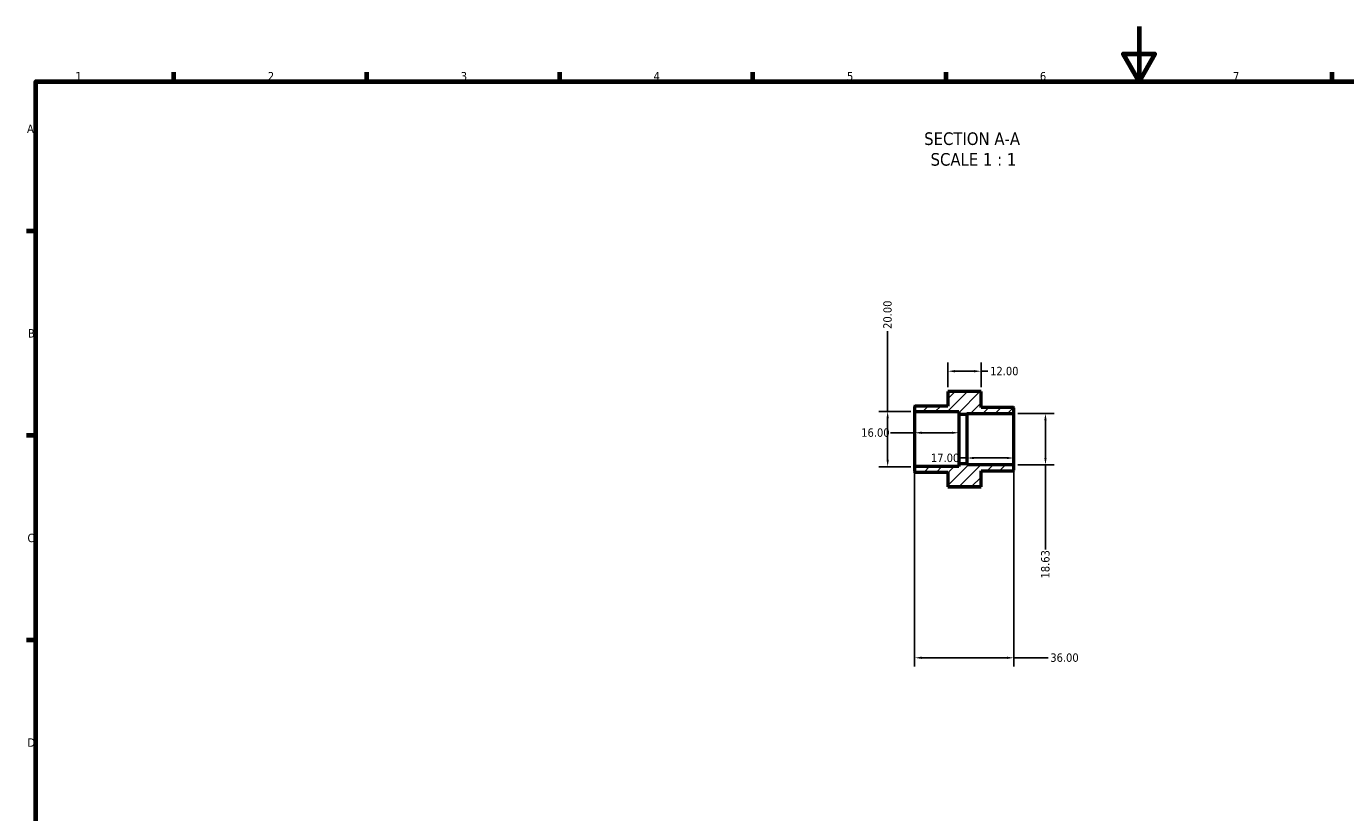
# Model space of a CAD drawing. Header units: millimetres. Extents: x 0 to 900, y 0 to 594.
# Tile 2 of 3: x 17 to 495, y 309 to 594. Entities that reach past the tile are written whole.
import ezdxf

# ---------------------------------------------------------------- set-up
doc = ezdxf.new("R2010")
doc.units = ezdxf.units.MM
for name, color, linetype, lineweight in [('Border (ANSI)', 7, 'Continuous', 70), ('Dimension (ANSI)', 7, 'Continuous', 25), ('Hatch (ANSI)', 7, 'Continuous', 18), ('Symbol (ANSI)', 7, 'Continuous', 25), ('Visible (ANSI)', 7, 'Continuous', 50)]:
    doc.layers.add(name, color=color, linetype=linetype, lineweight=lineweight)
doc.styles.add('Label Text (ANSI)', font='tahoma.ttf')
doc.styles.add('Note Text (ANSI)', font='tahoma.ttf')
doc.dimstyles.new('Default - mm (ANSI)', dxfattribs={"dimtxt": 3.048, "dimasz": 2.5, "dimexe": 3.175, "dimexo": 1.6002, "dimgap": 0.8, "dimtad": 0, "dimtoh": 1, "dimrnd": 1e-08, "dimzin": 4, "dimdsep": 46, "dimtxsty": 'Note Text (ANSI)', "dimcen": 0.09, "dimdle": 10, "dimclrd": 256, "dimclre": 256, "dimclrt": 256, "dimadec": 1, "dimazin": 1, "dimtfac": 1, "dimtofl": 0, "dimtmove": 0, "dimatfit": 3, "dimfxl": 1, "dimtolj": 1, "dimtzin": 4, "dimlwd": -1, "dimlwe": -1, "dimarcsym": 0})

# ---------------------------------------------------------------- blocks, each defined once
blk = doc.blocks.new('Borders Default Border')
at = {"layer": 'Border (ANSI)'}
for p, q in [((70.08, 574), (70.08, 577.45)), ((140.17, 574), (140.17, 577.45)), ((210.25, 574), (210.25, 577.45)), ((280.33, 574), (280.33, 577.45)), ((350.42, 574), (350.42, 577.45)), ((490.58, 574), (490.58, 577.45)), ((20, 519.75), (16.55, 519.75)), ((20, 445.5), (16.55, 445.5)), ((20, 371.25), (16.55, 371.25))]:
    blk.add_line(p, q, dxfattribs=at)
at = {"layer": 'Border (ANSI)', "flags": 128}
for points in [[(420.5, 594), (420.5, 574), (414.73, 584), (426.27, 584), (420.5, 574)], [(20, 20), (20, 574), (821, 574), (821, 20), (20, 20)]]:
    blk.add_lwpolyline(points, dxfattribs=at)
at = {"layer": 'Border (ANSI)', "char_height": 3.05, "attachment_point": 7, "style": 'Note Text (ANSI)'}
for s, insert in [('1', (34.35, 574.4)), ('2', (104.2, 574.4)), ('3', (174.26, 574.34)), ('4', (244.23, 574.4)), ('5', (314.48, 574.34)), ('6', (384.49, 574.34)), ('7', (454.6, 574.4)), ('A', (16.78, 555.35)), ('B', (17.15, 481.1)), ('C', (16.95, 406.8)), ('D', (16.96, 332.6))]:
    blk.add_mtext(s, dxfattribs=dict(at, insert=insert))
blk = doc.blocks.new('*D7')
at = {"layer": 'Defpoints', "color": 0, "transparency": 16777216}
for p in [(329.23, 454.24), (339.23, 454.24), (339.23, 434.24)]:
    blk.add_point(p, dxfattribs=at)
at = {"layer": 'Dimension (ANSI)', "transparency": 16777216}
for p, q in [((329.23, 454.24), (329.23, 483.43)), ((337.63, 454.24), (326.06, 454.24)), ((329.23, 436.74), (329.23, 451.74)), ((337.63, 434.24), (326.06, 434.24))]:
    blk.add_line(p, q, dxfattribs=at)
for points in [[(328.81, 451.74), (329.65, 451.74), (329.23, 454.24)], [(328.81, 436.74), (329.65, 436.74), (329.23, 434.24)]]:
    blk.add_solid(points, dxfattribs=at)
at = {"layer": 'Dimension (ANSI)', "transparency": 16777216, "insert": (327.64, 484.23), "char_height": 3.048, "attachment_point": 1, "rotation": 90, "style": 'Note Text (ANSI)'}
blk.add_mtext('\\A1;20.00', dxfattribs=at)
blk = doc.blocks.new('*D9')
at = {"layer": 'Defpoints', "color": 0, "transparency": 16777216}
for p in [(374.83, 453.56), (374.83, 434.93), (386.52, 434.93)]:
    blk.add_point(p, dxfattribs=at)
at = {"layer": 'Dimension (ANSI)', "transparency": 16777216}
for p, q in [((376.43, 453.56), (389.69, 453.56)), ((386.52, 451.06), (386.52, 437.43)), ((376.43, 434.93), (389.69, 434.93)), ((386.52, 434.93), (386.52, 404.18))]:
    blk.add_line(p, q, dxfattribs=at)
for points in [[(386.1, 451.06), (386.94, 451.06), (386.52, 453.56)], [(386.1, 437.43), (386.94, 437.43), (386.52, 434.93)]]:
    blk.add_solid(points, dxfattribs=at)
at = {"layer": 'Dimension (ANSI)', "transparency": 16777216, "insert": (384.93, 393.66), "char_height": 3.048, "attachment_point": 1, "rotation": 90, "style": 'Note Text (ANSI)'}
blk.add_mtext('\\A1;18.63', dxfattribs=at)
blk = doc.blocks.new('*D10')
at = {"layer": 'Defpoints', "color": 0, "transparency": 16777216}
for p in [(358.03, 437.39), (375.03, 437.39), (358.03, 435.08)]:
    blk.add_point(p, dxfattribs=at)
at = {"layer": 'Dimension (ANSI)', "transparency": 16777216}
for p, q in [((358.03, 437.39), (355.53, 437.39)), ((372.53, 437.39), (360.53, 437.39))]:
    blk.add_line(p, q, dxfattribs=at)
for points in [[(360.53, 437.8), (360.53, 436.97), (358.03, 437.39)], [(372.53, 437.8), (372.53, 436.97), (375.03, 437.39)]]:
    blk.add_solid(points, dxfattribs=at)
at = {"layer": 'Dimension (ANSI)', "transparency": 16777216, "insert": (344.94, 438.97), "char_height": 3.048, "attachment_point": 1, "style": 'Note Text (ANSI)'}
blk.add_mtext('\\A1;17.00', dxfattribs=at)
blk = doc.blocks.new('*D11')
at = {"layer": 'Defpoints', "color": 0, "transparency": 16777216}
for p in [(339.03, 446.55), (339.03, 436.89), (355.03, 435.24)]:
    blk.add_point(p, dxfattribs=at)
at = {"layer": 'Dimension (ANSI)', "transparency": 16777216}
for p, q in [((339.03, 446.55), (330.23, 446.55)), ((352.53, 446.55), (341.53, 446.55)), ((355.03, 436.84), (355.03, 449.72))]:
    blk.add_line(p, q, dxfattribs=at)
for points in [[(341.53, 446.96), (341.53, 446.13), (339.03, 446.55)], [(352.53, 446.96), (352.53, 446.13), (355.03, 446.55)]]:
    blk.add_solid(points, dxfattribs=at)
at = {"layer": 'Dimension (ANSI)', "transparency": 16777216, "insert": (319.64, 448.13), "char_height": 3.048, "attachment_point": 1, "style": 'Note Text (ANSI)'}
blk.add_mtext('\\A1;16.00', dxfattribs=at)
blk = doc.blocks.new('*D12')
at = {"layer": 'Defpoints', "color": 0, "transparency": 16777216}
for p in [(339.03, 434.04), (375.03, 434.73), (375.03, 364.89)]:
    blk.add_point(p, dxfattribs=at)
at = {"layer": 'Dimension (ANSI)', "transparency": 16777216}
for p, q in [((339.03, 432.44), (339.03, 361.72)), ((375.03, 433.13), (375.03, 361.72)), ((341.53, 364.89), (372.53, 364.89)), ((375.03, 364.89), (387.48, 364.89))]:
    blk.add_line(p, q, dxfattribs=at)
for points in [[(341.53, 365.31), (341.53, 364.47), (339.03, 364.89)], [(372.53, 365.31), (372.53, 364.47), (375.03, 364.89)]]:
    blk.add_solid(points, dxfattribs=at)
at = {"layer": 'Dimension (ANSI)', "transparency": 16777216, "insert": (388.28, 366.48), "char_height": 3.048, "attachment_point": 1, "style": 'Note Text (ANSI)'}
blk.add_mtext('\\A1;36.00', dxfattribs=at)
blk = doc.blocks.new('*D13')
at = {"layer": 'Defpoints', "color": 0, "transparency": 16777216}
for p in [(363.13, 468.87), (351.13, 461.53), (363.13, 461.53)]:
    blk.add_point(p, dxfattribs=at)
at = {"layer": 'Dimension (ANSI)', "transparency": 16777216}
for p, q in [((351.13, 463.13), (351.13, 472.05)), ((363.13, 463.13), (363.13, 472.05)), ((353.63, 468.87), (360.63, 468.87)), ((363.13, 468.87), (365.63, 468.87))]:
    blk.add_line(p, q, dxfattribs=at)
for points in [[(353.63, 469.29), (353.63, 468.45), (351.13, 468.87)], [(360.63, 469.29), (360.63, 468.45), (363.13, 468.87)]]:
    blk.add_solid(points, dxfattribs=at)
at = {"layer": 'Dimension (ANSI)', "transparency": 16777216, "insert": (366.43, 470.46), "char_height": 3.048, "attachment_point": 1, "style": 'Note Text (ANSI)'}
blk.add_mtext('\\A1;12.00', dxfattribs=at)

msp = doc.modelspace()

# ---------------------------------------------------------------- hatches: boundary and pattern name
at = {"layer": 'Hatch (ANSI)'}
h = msp.add_hatch(dxfattribs=at)
h.set_pattern_fill('ANSI31', color=256, scale=25.4, style=0)
h.set_pattern_definition([(45, (0, 0), (-2.245064, 2.245064), [])])
edge = h.paths.add_edge_path()
edge.add_line((363.131, 461.535), (351.131, 461.535))
edge.add_line((351.131, 461.535), (351.131, 456.242))
edge.add_line((351.131, 456.242), (339.231, 456.242))
edge.add_ellipse((339.231, 456.042), major_axis=(0, 0.2), ratio=1, start_angle=0, end_angle=90)
edge.add_line((339.031, 456.042), (339.031, 454.442))
edge.add_ellipse((339.231, 454.442), major_axis=(-0.2, 0), ratio=1, start_angle=0, end_angle=90)
edge.add_line((339.231, 454.242), (355.031, 454.242))
edge.add_line((355.031, 454.242), (355.031, 453.242))
edge.add_line((355.031, 453.242), (358.031, 453.242))
edge.add_line((358.031, 453.242), (358.031, 453.557))
edge.add_line((358.031, 453.557), (374.831, 453.557))
edge.add_ellipse((374.831, 453.757), major_axis=(0, -0.2), ratio=1, start_angle=0, end_angle=90)
edge.add_line((375.031, 453.757), (375.031, 455.542))
edge.add_ellipse((374.831, 455.542), major_axis=(0.2, 0), ratio=1, start_angle=0, end_angle=90)
edge.add_line((374.831, 455.742), (363.131, 455.742))
edge.add_line((363.131, 455.742), (363.131, 461.535))
edge = h.paths.add_edge_path()
edge.add_line((351.131, 426.949), (363.131, 426.949))
edge.add_line((363.131, 426.949), (363.131, 432.742))
edge.add_line((363.131, 432.742), (374.831, 432.742))
edge.add_ellipse((374.831, 432.942), major_axis=(0, -0.2), ratio=1, start_angle=0, end_angle=90)
edge.add_line((375.031, 432.942), (375.031, 434.726))
edge.add_ellipse((374.831, 434.726), major_axis=(0.2, 0), ratio=1, start_angle=0, end_angle=90)
edge.add_line((374.831, 434.926), (358.031, 434.926))
edge.add_line((358.031, 434.926), (358.031, 435.242))
edge.add_line((358.031, 435.242), (355.031, 435.242))
edge.add_line((355.031, 435.242), (355.031, 434.242))
edge.add_line((355.031, 434.242), (339.231, 434.242))
edge.add_ellipse((339.231, 434.042), major_axis=(0, 0.2), ratio=1, start_angle=0, end_angle=90)
edge.add_line((339.031, 434.042), (339.031, 432.442))
edge.add_ellipse((339.231, 432.442), major_axis=(-0.2, 0), ratio=1, start_angle=0, end_angle=90)
edge.add_line((339.231, 432.242), (351.131, 432.242))
edge.add_line((351.131, 432.242), (351.131, 426.949))

# ---------------------------------------------------------------- linework, layer by layer
at = {"layer": 'Visible (ANSI)'}
for p, q in [((363.131, 461.535), (351.131, 461.535)), ((351.131, 461.535), (351.131, 456.242)), ((363.131, 455.742), (363.131, 461.535)), ((339.031, 456.042), (339.031, 454.442)), ((351.131, 456.242), (339.231, 456.242)), ((374.831, 455.742), (363.131, 455.742)), ((375.031, 453.757), (375.031, 455.542)), ((339.031, 454.442), (339.031, 434.042)), ((339.231, 454.242), (355.031, 454.242)), ((355.031, 454.242), (355.031, 453.242)), ((355.031, 453.242), (358.031, 453.242)), ((355.031, 453.242), (355.031, 435.242)), ((358.031, 453.242), (358.031, 453.557)), ((358.031, 453.557), (374.831, 453.557)), ((358.031, 453.242), (358.031, 435.242)), ((375.031, 434.726), (375.031, 453.757)), ((339.031, 434.042), (339.031, 432.442)), ((355.031, 434.242), (339.231, 434.242)), ((339.231, 432.242), (351.131, 432.242)), ((351.131, 432.242), (351.131, 426.949)), ((358.031, 435.242), (355.031, 435.242)), ((355.031, 435.242), (355.031, 434.242)), ((358.031, 434.926), (358.031, 435.242)), ((374.831, 434.926), (358.031, 434.926)), ((363.131, 426.949), (363.131, 432.742)), ((363.131, 432.742), (374.831, 432.742)), ((375.031, 432.942), (375.031, 434.726)), ((351.131, 426.949), (363.131, 426.949)), ((351.131, 426.949), (351.131, 426.921)), ((363.131, 426.921), (351.131, 426.921)), ((363.131, 426.921), (363.131, 426.949))]:
    msp.add_line(p, q, dxfattribs=at)
for centre, start, end in [((339.231, 456.042), 90, 180), ((374.831, 455.542), 0, 90), ((339.231, 454.442), 180, 270), ((374.831, 453.757), 270, 0), ((339.231, 434.042), 90, 180), ((339.231, 432.442), 180, 270), ((374.831, 434.726), 0, 90), ((374.831, 432.942), 270, 0)]:
    msp.add_arc(centre, 0.2, start, end, dxfattribs=at)

# ---------------------------------------------------------------- block references
msp.add_blockref('Borders Default Border', (0, 0))

# ---------------------------------------------------------------- texts
at = {"layer": 'Symbol (ANSI)', "char_height": 4.572, "attachment_point": 7, "style": 'Label Text (ANSI)'}
for s, insert in [('SECTION A-A', (342.489, 550.889)), ('SCALE 1 : 1', (344.808, 543.376))]:
    msp.add_mtext(s, dxfattribs=dict(at, insert=insert))

# ---------------------------------------------------------------- dimensions: what is measured, and where the dimension line sits
at = {"layer": 'Dimension (ANSI)'}
for base, p1, p2, angle, override, picture, middle in [((329.231, 454.242), (339.231, 434.242), (339.231, 454.242), 90, {"dimtoh": 0, "dimdec": 2, "dimtp": 0, "dimtm": 0, "dimtdec": 2, "dimatfit": 2}, '*D7', (329.231, 489.242)), ((363.131, 468.871), (351.131, 461.535), (363.131, 461.535), 180, {"dimtoh": 0, "dimdec": 2, "dimtp": 0, "dimtm": 0, "dimtdec": 2, "dimatfit": 2}, '*D13', (371.327, 468.871)), ((386.52, 434.926), (374.831, 453.557), (374.831, 434.926), 270, {"dimtoh": 0, "dimdec": 2, "dimtp": 0, "dimtm": 0, "dimtdec": 2, "dimatfit": 2}, '*D9', (386.52, 398.521)), ((358.031, 437.386), (375.031, 437.386), (358.031, 435.084), 180, {"dimtoh": 0, "dimdec": 2, "dimse1": 1, "dimse2": 1, "dimtp": 0, "dimtm": 0, "dimtdec": 2, "dimatfit": 2}, '*D10', (349.836, 437.386))]:
    dim = msp.add_linear_dim(base=base, p1=p1, p2=p2, angle=angle, dimstyle='Default - mm (ANSI)', override=override, dxfattribs=at)
    dim.commit()
    dim.dimension.update_dxf_attribs({"geometry": picture, "text_midpoint": middle, "dimtype": 160})
for base, p1, p2, override, picture, middle in [((339.031, 446.548), (355.031, 435.242), (339.031, 436.888), {"dimtoh": 0, "dimdec": 2, "dimse2": 1, "dimtp": 0, "dimtm": 0, "dimtdec": 2, "dimatfit": 2}, '*D11', (324.531, 446.548)), ((375.031, 364.891), (339.031, 434.042), (375.031, 434.726), {"dimtoh": 0, "dimdec": 2, "dimtp": 0, "dimtm": 0, "dimtdec": 2, "dimatfit": 2}, '*D12', (393.311, 364.891))]:
    dim = msp.add_linear_dim(base=base, p1=p1, p2=p2, dimstyle='Default - mm (ANSI)', override=override, dxfattribs=at)
    dim.commit()
    dim.dimension.update_dxf_attribs({"geometry": picture, "text_midpoint": middle, "dimtype": 160})

doc.saveas('drawing.dxf')
